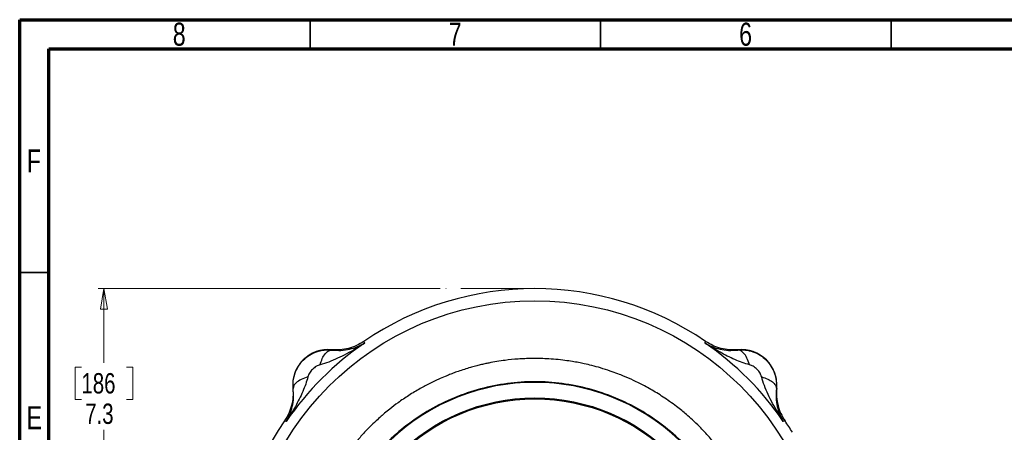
# Model space of a CAD drawing. Header units: inches. Extents: x 0.6 to 16.3, y 0.2 to 11.5.
# Tile 8 of 17: x 0.6 to 7.3, y 8.7 to 11.5. Entities that reach past the tile are written whole.
import ezdxf

# ---------------------------------------------------------------- set-up
doc = ezdxf.new("R2010")
doc.units = ezdxf.units.IN
doc.header["$MEASUREMENT"] = 0
doc.linetypes.add('CENTERX2', pattern=[0.8, 0.5, -0.1, 0.1, -0.1])
doc.styles.add('SLDTEXTSTYLE0', font='TXT', dxfattribs={"width": 0.75})
doc.dimstyles.new('SLDDIMSTYLE0', dxfattribs={"dimtxt": 0.137795, "dimasz": 0.14, "dimexe": 0, "dimexo": 0.0625, "dimgap": 0.034449, "dimtad": 0, "dimtih": 1, "dimtoh": 1, "dimdec": 1, "dimlfac": 1.5, "dimrnd": 1e-09, "dimzin": 12, "dimdsep": 46, "dimtxsty": 'SLDTEXTSTYLE0', "dimblk1": 'CLOSED', "dimblk2": 'CLOSED', "dimsah": 1, "dimcen": 0.09, "dimadec": 0, "dimazin": 3, "dimtfac": 1, "dimtdec": 1, "dimtofl": 0, "dimtmove": 0, "dimatfit": 3, "dimldrblk": 'CLOSED', "dimfxl": 0, "dimfrac": 2, "dimtolj": 1, "dimtzin": 12, "dimarcsym": 0})

# ---------------------------------------------------------------- blocks, each defined once
blk = doc.blocks.new('_Closed')
at = {"color": 0, "linetype": 'ByBlock', "lineweight": -2}
for p, q in [((-1, 0.166667), (0, 0)), ((-1, 0.166667), (-1, -0.166667)), ((0, 0), (-1, -0.166667)), ((0, 0), (-1, 0))]:
    blk.add_line(p, q, dxfattribs=at)
blk = doc.blocks.new('_D')
at = {"color": 7, "linetype": 'Continuous', "lineweight": 0}
for p, q in [((3.44, 9.6743), (1.1224, 9.6743)), ((1.1618, 9.6743), (1.1618, 9.1708)), ((1.0091, 9.1428), (0.9671, 9.1428)), ((0.9671, 9.1428), (0.9671, 8.9241)), ((1.3145, 9.1428), (1.3565, 9.1428)), ((1.3565, 9.1428), (1.3565, 8.9241)), ((0.9671, 8.9241), (1.0091, 8.9241)), ((1.3565, 8.9241), (1.3145, 8.9241)), ((1.1618, 4.8045), (1.1618, 8.7179)), ((2.8358, 4.8045), (1.1224, 4.8045))]:
    blk.add_line(p, q, dxfattribs=at)
at = {"color": 7, "linetype": 'Continuous', "lineweight": 18, "xscale": 0.14, "yscale": 0.14}
for p, rotation in [((1.1618, 9.6743), 90.00000000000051), ((1.1618, 4.8045), 270.0000000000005)]:
    blk.add_blockref('_Closed', p, dxfattribs=dict(at, rotation=rotation))
at = {"color": 7, "linetype": 'Continuous', "lineweight": 18, "char_height": 0.1378, "attachment_point": 1, "style": 'SLDTEXTSTYLE0'}
for s, insert in [('186', (1.0091, 9.1017)), ('7.3', (1.0345, 8.8955))]:
    blk.add_mtext(s, dxfattribs=dict(at, insert=insert))

msp = doc.modelspace()

# ---------------------------------------------------------------- linework, layer by layer
at = {"color": 7, "linetype": 'Continuous', "lineweight": 70}
for p, q in [((0.5906, 0.1969), (0.5906, 11.4961)), ((0.5906, 11.4961), (16.3386, 11.4961)), ((0.7874, 0.3937), (0.7874, 11.2992)), ((0.7874, 11.2992), (16.1417, 11.2992))]:
    msp.add_line(p, q, dxfattribs=at)
at = {"color": 7, "linetype": 'Continuous', "lineweight": 35}
for p, q in [((2.5591, 11.2992), (2.5591, 11.4961)), ((4.5276, 11.2992), (4.5276, 11.4961)), ((6.4961, 11.2992), (6.4961, 11.4961)), ((0.7874, 9.7835), (0.5906, 9.7835))]:
    msp.add_line(p, q, dxfattribs=at)
at = {"color": 7, "linetype": 'CENTERX2', "lineweight": 18}
msp.add_line((4.0813, 9.6743), (3.4794, 9.6743), dxfattribs=at)
at = {"color": 7, "linetype": 'Continuous', "lineweight": 25}
for p, q in [((2.9237, 9.3169), (2.9255, 9.311)), ((2.9255, 9.311), (2.9272, 9.3054)), ((5.2354, 9.3054), (5.2371, 9.311)), ((5.2371, 9.311), (5.2389, 9.3169)), ((2.7044, 9.2604), (2.7045, 9.2582)), ((5.458, 9.2582), (5.4581, 9.2604)), ((2.444, 8.9977), (2.4418, 8.9978)), ((5.7207, 8.9978), (5.7186, 8.9977)), ((2.3912, 8.7767), (2.3853, 8.7785)), ((2.3968, 8.775), (2.3912, 8.7767)), ((5.7714, 8.7767), (5.7657, 8.775)), ((5.7772, 8.7785), (5.7714, 8.7767))]:
    msp.add_line(p, q, dxfattribs=at)
for radius in [1.9709, 1.3127, 1.306]:
    msp.add_circle((4.0813, 7.6209), radius, dxfattribs=at)
for centre, radius, start, end in [((4.0813, 7.6209), 2.0533, 55.68388, 124.31612), ((4.0813, 7.6209), 2.0419, 124.41629, 145.58371), ((4.0813, 7.6209), 2.0419, 34.41629, 55.58371), ((2.6817, 9.0205), 0.2409, 84.58105, 185.41895), ((5.4809, 9.0205), 0.2409, 354.58105, 95.41895), ((4.0813, 7.6209), 1.4181, 46.37587, 133.62413), ((4.0813, 7.6209), 2.0533, 145.68388, 214.31612), ((4.0813, 7.6209), 2.0533, 31.73069, 34.31612)]:
    msp.add_arc(centre, radius, start, end, dxfattribs=at)
for points, knots in [([(2.9272, 9.3054), (2.9072, 9.2925), (2.8674, 9.2668), (2.8068, 9.2322), (2.7462, 9.2019), (2.6868, 9.1762), (2.6458, 9.1644), (2.6259, 9.1587)], [0, 0, 0, 0, 0.213856, 0.426153, 0.626654, 0.81901, 1, 1, 1, 1]), ([(2.9237, 9.3169), (2.9072, 9.3068), (2.8743, 9.2867), (2.8194, 9.268), (2.7622, 9.2578), (2.7237, 9.2595), (2.7044, 9.2604)], [0, 0, 0, 0, 0.250012, 0.500009, 0.750001, 1, 1, 1, 1]), ([(2.7045, 9.2582), (2.7261, 9.2568), (2.7701, 9.2539), (2.8272, 9.2633), (2.8804, 9.2795), (2.9115, 9.2967), (2.9272, 9.3054)], [0, 0, 0, 0, 0.2382258, 0.4864844, 0.7420433, 1, 1, 1, 1]), ([(5.2354, 9.3054), (5.251, 9.2967), (5.2822, 9.2795), (5.3354, 9.2633), (5.3924, 9.2539), (5.4364, 9.2568), (5.458, 9.2582)], [0, 0, 0, 0, 0.257956, 0.513515, 0.761774, 1, 1, 1, 1]), ([(5.5366, 9.1587), (5.5203, 9.1633), (5.4863, 9.1728), (5.4362, 9.1931), (5.386, 9.2167), (5.3369, 9.2429), (5.2867, 9.2722), (5.2534, 9.2937), (5.2354, 9.3054)], [0, 0, 0, 0, 0.148634, 0.307878, 0.478548, 0.643401, 0.806559, 1, 1, 1, 1]), ([(5.4581, 9.2604), (5.4389, 9.2595), (5.4003, 9.2578), (5.3432, 9.268), (5.2882, 9.2867), (5.2553, 9.3068), (5.2389, 9.3169)], [0, 0, 0, 0, 0.249999, 0.499991, 0.749988, 1, 1, 1, 1]), ([(2.444, 8.9977), (2.4433, 9.0148), (2.442, 9.0492), (2.4543, 9.1006), (2.4773, 9.1489), (2.511, 9.1913), (2.5534, 9.225), (2.6016, 9.2479), (2.653, 9.2602), (2.6874, 9.2589), (2.7045, 9.2582)], [0, 0, 0, 0, 0.122354, 0.246395, 0.372277, 0.50014, 0.627859, 0.753647, 0.877645, 1, 1, 1, 1]), ([(2.6259, 9.1587), (2.6307, 9.173), (2.6403, 9.2016), (2.6602, 9.2334), (2.6822, 9.2547), (2.6971, 9.2571), (2.7045, 9.2582)], [0, 0, 0, 0, 0.250013, 0.500003, 0.750002, 1, 1, 1, 1]), ([(5.458, 9.2582), (5.4751, 9.2589), (5.5096, 9.2602), (5.5609, 9.2479), (5.6092, 9.225), (5.6516, 9.1912), (5.6853, 9.1488), (5.7082, 9.1006), (5.7206, 9.0492), (5.7192, 9.0148), (5.7186, 8.9977)], [0, 0, 0, 0, 0.122351, 0.246393, 0.372276, 0.50014, 0.627859, 0.753647, 0.877645, 1, 1, 1, 1]), ([(5.5366, 9.1587), (5.5312, 9.1746), (5.5203, 9.2065), (5.4989, 9.2376), (5.4776, 9.2556), (5.4645, 9.2574), (5.458, 9.2582)], [0, 0, 0, 0, 0.279793, 0.559585, 0.779794, 1, 1, 1, 1]), ([(2.5012, 7.6209), (2.5019, 7.6586), (2.5033, 7.726), (2.5114, 7.8026), (2.5179, 7.8499), (2.5218, 7.8748), (2.5254, 7.8958), (2.5285, 7.9131), (2.5319, 7.9308), (2.536, 7.9506), (2.5412, 7.9741), (2.547, 7.9986), (2.5535, 8.0241), (2.5607, 8.0506), (2.5718, 8.0889), (2.5861, 8.133), (2.6021, 8.1771), (2.6125, 8.2039), (2.6178, 8.2171), (2.6195, 8.2211), (2.6201, 8.2226), (2.6203, 8.223), (2.6203, 8.2232), (2.6204, 8.2233), (2.6204, 8.2233), (2.6204, 8.2233), (2.6204, 8.2233), (2.6204, 8.2233), (2.6204, 8.2233), (2.6351, 8.2591), (2.6671, 8.3293), (2.722, 8.4292), (2.7684, 8.501), (2.8017, 8.5479), (2.8206, 8.5734), (2.8408, 8.5995), (2.8622, 8.6262), (2.8851, 8.6533), (2.9093, 8.6808), (2.9351, 8.7087), (2.9671, 8.7416), (3.0021, 8.7755), (3.0363, 8.8064), (3.0672, 8.833), (3.105, 8.8639), (3.1589, 8.9048), (3.2277, 8.9517), (3.301, 8.9958), (3.369, 9.0319), (3.4256, 9.0588), (3.4666, 9.0767), (3.4991, 9.0899), (3.5283, 9.1012), (3.5645, 9.1143), (3.6036, 9.1273), (3.6427, 9.1391), (3.6786, 9.149), (3.7112, 9.1572), (3.7417, 9.1642), (3.7974, 9.1759), (3.8725, 9.1882), (3.9542, 9.1964), (4.0116, 9.1996), (4.0486, 9.2007), (4.0812, 9.2011), (4.1177, 9.2008), (4.1663, 9.1991), (4.2241, 9.195), (4.2826, 9.1885), (4.3336, 9.1811), (4.3773, 9.1733), (4.4212, 9.1643), (4.471, 9.1526), (4.5296, 9.1365), (4.5885, 9.1177), (4.6405, 9.0989), (4.6934, 9.0778), (4.7541, 9.0511), (4.8291, 9.0136), (4.9112, 8.9667), (4.9828, 8.9195), (5.0386, 8.8784), (5.0764, 8.8486), (5.1124, 8.8186), (5.1527, 8.7829), (5.2053, 8.7325), (5.2635, 8.6706), (5.3208, 8.6019), (5.3705, 8.5355), (5.4087, 8.4787), (5.4384, 8.4305), (5.4606, 8.3922), (5.4808, 8.3548), (5.5003, 8.3165), (5.5203, 8.2741), (5.5462, 8.2147), (5.5727, 8.1452), (5.5956, 8.0736), (5.6118, 8.0146), (5.6256, 7.957), (5.6435, 7.867), (5.6537, 7.7853), (5.6584, 7.7185), (5.6597, 7.6945), (5.6606, 7.6705), (5.6612, 7.6464), (5.6614, 7.6243), (5.6612, 7.5969), (5.6603, 7.5576), (5.6574, 7.5041), (5.6522, 7.4485), (5.6457, 7.3974), (5.6385, 7.3516), (5.63, 7.3064), (5.6144, 7.2349), (5.5874, 7.1376), (5.5535, 7.045), (5.5265, 6.9817), (5.5103, 6.9464), (5.4933, 6.9115), (5.4755, 6.877), (5.4568, 6.843), (5.4373, 6.8095), (5.4169, 6.7764), (5.3988, 6.7485), (5.3811, 6.7225), (5.36, 6.6925), (5.3295, 6.6515), (5.2929, 6.6061), (5.2567, 6.5646), (5.2261, 6.5317), (5.1594, 6.4634), (5.0467, 6.3644), (4.8745, 6.2492), (4.7375, 6.1815), (4.6466, 6.1452), (4.6098, 6.1317), (4.5729, 6.1191), (4.5321, 6.1063), (4.481, 6.0919), (4.4283, 6.0792), (4.3836, 6.07), (4.3485, 6.0636), (4.3137, 6.058), (4.2702, 6.052), (4.2197, 6.0466), (4.1686, 6.043), (4.1229, 6.0412), (4.0685, 6.0405), (3.9963, 6.0423), (3.9266, 6.048), (3.8737, 6.0545), (3.8449, 6.0586), (3.8187, 6.0628), (3.7952, 6.067), (3.7788, 6.0701), (3.7651, 6.0729), (3.7503, 6.0759), (3.7182, 6.083), (3.6692, 6.0951), (3.6128, 6.1115), (3.561, 6.1287), (3.5179, 6.1444), (3.4811, 6.1591), (3.4464, 6.1739), (3.4095, 6.1905), (3.3659, 6.2118), (3.3277, 6.232), (3.2979, 6.2487), (3.2775, 6.2606), (3.2579, 6.2724), (3.2391, 6.284), (3.2212, 6.2955), (3.2091, 6.3035), (3.1999, 6.3096), (3.1881, 6.3176), (3.1605, 6.3366), (3.118, 6.368), (3.0722, 6.4045), (3.0311, 6.44), (2.997, 6.4713), (2.9542, 6.5128), (2.9039, 6.5659), (2.8478, 6.6322), (2.7982, 6.6977), (2.7607, 6.7529), (2.731, 6.8), (2.7046, 6.8448), (2.6779, 6.894), (2.6546, 6.9412), (2.6364, 6.981), (2.6146, 7.0319), (2.5897, 7.097), (2.5632, 7.1797), (2.5422, 7.2604), (2.5278, 7.3305), (2.5173, 7.3942), (2.5091, 7.4578), (2.5038, 7.5234), (2.5014, 7.5789), (2.5012, 7.6093), (2.5012, 7.6209)], [0, 0, 0, 0, 0.011378, 0.020355, 0.023274, 0.025808, 0.027958, 0.029723, 0.031104, 0.033416, 0.035841, 0.038379, 0.04103, 0.043793, 0.04667, 0.05307, 0.0578, 0.060859, 0.061762, 0.062085, 0.062186, 0.062222, 0.062237, 0.062243, 0.062245, 0.062246, 0.062247, 0.062247, 0.062247, 0.062247, 0.073942, 0.085546, 0.096669, 0.099741, 0.102939, 0.106261, 0.109707, 0.113279, 0.116975, 0.120796, 0.124742, 0.130856, 0.135501, 0.138676, 0.143171, 0.150262, 0.159129, 0.168328, 0.176082, 0.182392, 0.187257, 0.189609, 0.192997, 0.196727, 0.201218, 0.205444, 0.209078, 0.212469, 0.215616, 0.218519, 0.229668, 0.238597, 0.243316, 0.247049, 0.249793, 0.253168, 0.258069, 0.264499, 0.27067, 0.275834, 0.280095, 0.284081, 0.289357, 0.295566, 0.302438, 0.308053, 0.312277, 0.319628, 0.328075, 0.33762, 0.348182, 0.353966, 0.358577, 0.362728, 0.368125, 0.37483, 0.384753, 0.393763, 0.401862, 0.40983, 0.414414, 0.418998, 0.423192, 0.427271, 0.431986, 0.437337, 0.446873, 0.454441, 0.460039, 0.465355, 0.472358, 0.48776, 0.490181, 0.492602, 0.495023, 0.497444, 0.499866, 0.501702, 0.505727, 0.511741, 0.517887, 0.522622, 0.527288, 0.531896, 0.536537, 0.549393, 0.562386, 0.566295, 0.570204, 0.574113, 0.578022, 0.581931, 0.58584, 0.589749, 0.593658, 0.595898, 0.599249, 0.60474, 0.611351, 0.616869, 0.621389, 0.624911, 0.645733, 0.666555, 0.687378, 0.691754, 0.696129, 0.69925, 0.703528, 0.709042, 0.715296, 0.719916, 0.722809, 0.726093, 0.730572, 0.736084, 0.741433, 0.746032, 0.749915, 0.757877, 0.767837, 0.771042, 0.773978, 0.776647, 0.779048, 0.781181, 0.781713, 0.783273, 0.78575, 0.791618, 0.798547, 0.803482, 0.808109, 0.812426, 0.815445, 0.819516, 0.82464, 0.830114, 0.832576, 0.834959, 0.837263, 0.839487, 0.841632, 0.843697, 0.843853, 0.844977, 0.848012, 0.853969, 0.860947, 0.8657, 0.870368, 0.874952, 0.883703, 0.892454, 0.901205, 0.908529, 0.912599, 0.918023, 0.924256, 0.92951, 0.93392, 0.937488, 0.946235, 0.954982, 0.963728, 0.971428, 0.976602, 0.983216, 0.990822, 0.996483, 1, 1, 1, 1]), ([(2.6259, 9.1587), (2.6174, 9.1555), (2.5987, 9.1486), (2.5743, 9.128), (2.5536, 9.1035), (2.5467, 9.0848), (2.5435, 9.0763)], [0, 0, 0, 0, 0.227226, 0.499832, 0.772732, 1, 1, 1, 1]), ([(5.619, 9.0763), (5.6159, 9.0848), (5.6089, 9.1035), (5.5883, 9.1279), (5.5639, 9.1486), (5.5451, 9.1555), (5.5366, 9.1587)], [0, 0, 0, 0, 0.227227, 0.499835, 0.772734, 1, 1, 1, 1]), ([(2.5435, 9.0763), (2.5389, 9.0599), (2.5294, 9.026), (2.5091, 8.9759), (2.4855, 8.9256), (2.4593, 8.8765), (2.43, 8.8263), (2.4085, 8.7931), (2.3968, 8.775)], [0, 0, 0, 0, 0.148634, 0.307878, 0.478548, 0.643401, 0.806559, 1, 1, 1, 1]), ([(2.5435, 9.0763), (2.5276, 9.0709), (2.4957, 9.06), (2.4646, 9.0386), (2.4467, 9.0173), (2.4449, 9.0042), (2.444, 8.9977)], [0, 0, 0, 0, 0.279797, 0.559582, 0.779793, 1, 1, 1, 1]), ([(5.7657, 8.775), (5.7528, 8.795), (5.7271, 8.8348), (5.6926, 8.8955), (5.6622, 8.956), (5.6366, 9.0154), (5.6247, 9.0564), (5.619, 9.0763)], [0, 0, 0, 0, 0.213856, 0.426153, 0.626654, 0.81901, 1, 1, 1, 1]), ([(5.619, 9.0763), (5.6333, 9.0715), (5.6619, 9.0619), (5.6938, 9.042), (5.715, 9.02), (5.7174, 9.0051), (5.7186, 8.9977)], [0, 0, 0, 0, 0.250008, 0.500012, 0.750004, 1, 1, 1, 1]), ([(2.4418, 8.9978), (2.4427, 8.9785), (2.4444, 8.94), (2.4342, 8.8828), (2.4155, 8.8279), (2.3954, 8.795), (2.3853, 8.7785)], [0, 0, 0, 0, 0.2499991, 0.4999912, 0.7499877, 1, 1, 1, 1]), ([(2.3968, 8.775), (2.4055, 8.7907), (2.4227, 8.8218), (2.439, 8.875), (2.4483, 8.9321), (2.4454, 8.9761), (2.444, 8.9977)], [0, 0, 0, 0, 0.257957, 0.513516, 0.761774, 1, 1, 1, 1]), ([(5.7186, 8.9977), (5.7171, 8.9761), (5.7142, 8.9321), (5.7236, 8.875), (5.7398, 8.8218), (5.7571, 8.7907), (5.7657, 8.775)], [0, 0, 0, 0, 0.238226, 0.486485, 0.742044, 1, 1, 1, 1]), ([(5.7207, 8.9978), (5.7198, 8.9785), (5.7181, 8.94), (5.7283, 8.8828), (5.747, 8.8279), (5.7671, 8.795), (5.7772, 8.7785)], [0, 0, 0, 0, 0.249999, 0.499991, 0.749988, 1, 1, 1, 1])]:
    msp.add_open_spline(points, degree=3, knots=knots, dxfattribs=at)
msp.add_open_spline([(2.6588, 7.6209), (2.6611, 7.683), (2.6658, 7.8071), (2.7036, 7.9902), (2.7632, 8.1669), (2.8459, 8.3342), (2.9495, 8.4894), (3.0725, 8.6297), (3.2128, 8.7527), (3.368, 8.8564), (3.5354, 8.9389), (3.7121, 8.9989), (3.8951, 9.0353), (4.0813, 9.0475), (4.2675, 9.0353), (4.4505, 8.9989), (4.6272, 8.9389), (4.7946, 8.8564), (4.9497, 8.7527), (5.09, 8.6297), (5.213, 8.4894), (5.3167, 8.3342), (5.3992, 8.1669), (5.4592, 7.9902), (5.4956, 7.8071), (5.5078, 7.6209), (5.4956, 7.4347), (5.4592, 7.2517), (5.3992, 7.075), (5.3167, 6.9077), (5.213, 6.7525), (5.09, 6.6122), (4.9497, 6.4892), (4.7946, 6.3855), (4.6272, 6.303), (4.4505, 6.243), (4.2675, 6.2066), (4.0813, 6.1944), (3.8951, 6.2066), (3.7121, 6.243), (3.5354, 6.303), (3.368, 6.3855), (3.2128, 6.4892), (3.0725, 6.6122), (2.9495, 6.7525), (2.8459, 6.9077), (2.7632, 7.075), (2.7036, 7.2517), (2.6658, 7.4347), (2.6611, 7.5589), (2.6588, 7.6209)], degree=3, dxfattribs=at)

# ---------------------------------------------------------------- texts
at = {"color": 7, "linetype": 'Continuous', "lineweight": 0, "char_height": 0.1562, "attachment_point": 2, "style": 'SLDTEXTSTYLE0'}
for s, insert in [('8', (1.6717, 11.476)), ('6', (5.5102, 11.476)), ('7', (3.5417, 11.476)), ('F', (0.6873, 10.6174)), ('E', (0.6893, 8.8775))]:
    msp.add_mtext(s, dxfattribs=dict(at, insert=insert))

# ---------------------------------------------------------------- dimensions: what is measured, and where the dimension line sits
at = {"color": 7, "linetype": 'Continuous', "lineweight": 18}
dim = msp.add_linear_dim(base=(1.1618, 4.8045), p1=(3.4794, 9.6743), p2=(2.8751, 4.8045), angle=90, dimstyle='SLDDIMSTYLE0', dxfattribs=at)
dim.commit()
dim.dimension.update_dxf_attribs({"geometry": '_D', "text_midpoint": (1.1618, 8.9443), "dimtype": 160})

doc.saveas('drawing.dxf')
